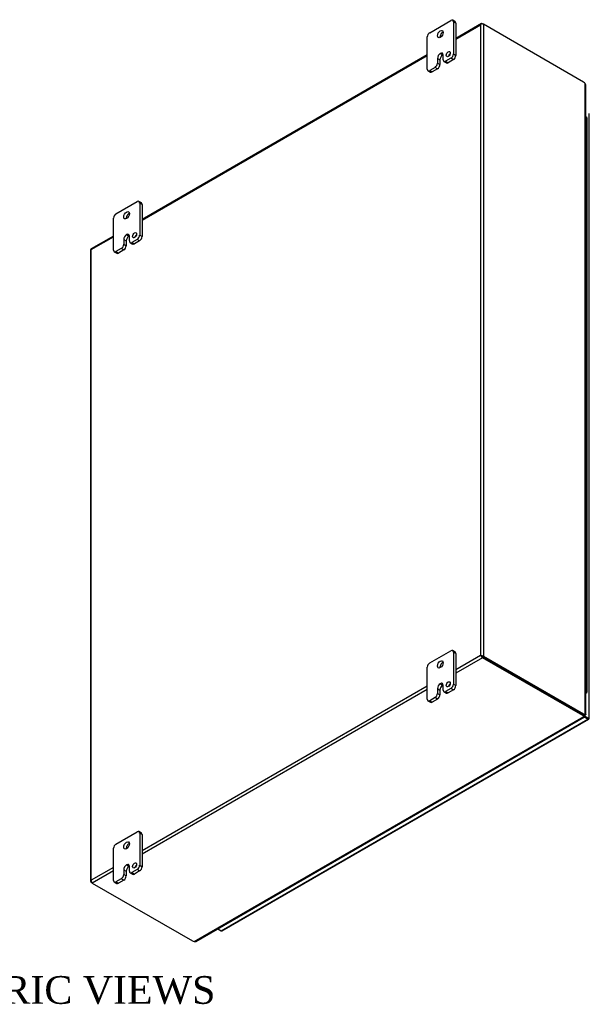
# Model space of a CAD drawing. Header units: inches. Extents: x 20 to 235, y 8 to 159.
# Tile 9 of 9: x 204 to 235, y 105 to 159. Entities that reach past the tile are written whole.
import ezdxf
from ezdxf.enums import TextEntityAlignment as Align

# ---------------------------------------------------------------- set-up
doc = ezdxf.new("R2010")
doc.units = ezdxf.units.IN
doc.header["$MEASUREMENT"] = 0
for name, color, linetype in [('COM48447', 7, 'CONTINUOUS'), ('COM71782-2', 7, 'CONTINUOUS'), ('DEFAULT', 7, 'CONTINUOUS'), ('FET07710', 7, 'CONTINUOUS'), ('HNG10620-38B', 7, 'CONTINUOUS'), ('HNG10620-38C', 7, 'CONTINUOUS'), ('HNG10620-38P', 7, 'CONTINUOUS')]:
    doc.layers.add(name, color=color, linetype=linetype)
doc.styles.add('SEACAD_TIMES_NEW_ROMAN', font='times.ttf')

msp = doc.modelspace()

# ---------------------------------------------------------------- linework, layer by layer
at = {"layer": 'COM48447', "color": 7}
for p, q in [((229.368, 158.396), (227.983, 157.596)), ((227.983, 157.56), (229.32, 158.332)), ((229.32, 158.332), (229.32, 124.216)), ((229.35, 158.374), (229.35, 158.374)), ((229.422, 158.391), (229.473, 158.361)), ((234.894, 155.232), (229.473, 158.361)), ((229.473, 158.361), (229.473, 124.186)), ((226.436, 156.703), (211.012, 147.798)), ((211.012, 147.762), (226.436, 156.667)), ((234.977, 121.033), (234.977, 155.159)), ((235.009, 121.014), (235.009, 155.09)), ((209.466, 146.905), (208.257, 146.208)), ((208.26, 146.173), (209.466, 146.869)), ((208.228, 146.158), (208.228, 111.983)), ((208.26, 112.056), (208.26, 146.173)), ((229.32, 124.216), (227.983, 123.443)), ((229.422, 124.098), (227.983, 123.267)), ((229.371, 124.186), (229.32, 124.216)), ((229.35, 124.198), (229.422, 124.157)), ((229.35, 124.198), (229.422, 124.157)), ((229.422, 124.157), (234.843, 121.027)), ((234.843, 121.027), (229.422, 124.157)), ((234.843, 120.968), (229.422, 124.098)), ((229.473, 124.186), (234.894, 121.057)), ((226.436, 122.55), (211.012, 113.645)), ((226.436, 122.374), (211.012, 113.469)), ((213.836, 108.744), (234.905, 120.908)), ((234.894, 121.057), (234.843, 121.027)), ((234.843, 120.968), (234.843, 121.027)), ((234.905, 120.967), (234.905, 120.908)), ((234.915, 120.929), (234.928, 120.921)), ((234.915, 120.929), (234.928, 120.921)), ((234.92, 120.92), (234.939, 120.894)), ((234.926, 121.003), (234.977, 121.033)), ((234.977, 121.006), (234.963, 121.014)), ((234.964, 121.014), (234.977, 121.006)), ((234.975, 121.014), (235.006, 121.01)), ((213.912, 108.751), (234.937, 120.89)), ((209.466, 112.752), (208.26, 112.056)), ((209.466, 112.576), (208.311, 111.909)), ((208.239, 112.01), (208.239, 112.01)), ((208.311, 111.909), (208.26, 111.939)), ((208.311, 111.909), (213.732, 108.78))]:
    msp.add_line(p, q, dxfattribs=at)
for centre, radius, start, end in [((234.916, 155.089), 0.0932, 0.3232, 48.8002), ((235.002, 120.972), 0.0976, 187.3468, 212.3906), ((234.878, 120.885), 0.0618, 8.366, 35.9004), ((234.971, 120.917), 0.0976, 87.6094, 112.6532), ((234.984, 121.068), 0.0618, 264.0996, 291.6339), ((213.866, 108.832), 0.0932, 251.1668, 299.6948)]:
    msp.add_arc(centre, radius, start, end, dxfattribs=at)
for centre, major_axis, ratio, start_param, end_param in [((229.397, 158.288), (0.076, 0.132), 0.577982, 1.230411, 1.570248), ((229.397, 158.288), (0.076, 0.132), 0.577982, 1.231508, 1.571345), ((229.422, 158.303), (0.054, -0.0935), 0.57735, 2.356194, 3.587154), ((229.397, 158.317), (0.108, 0), 0.57735, 0.785398, 2.016358), ((234.894, 155.028), (-0.125, 0.217), 0.57735, 5.006396, 5.497787), ((208.336, 146.158), (0.108, 0), 0.57735, 2.696031, 3.141593), ((208.311, 146.114), (0.054, -0.0935), 0.57735, 3.141593, 3.587154), ((208.336, 146.129), (-0.108, 0.062), 0.000948, 0.445015, 0.784852), ((208.336, 146.129), (-0.108, 0.062), 0.000948, -0.784852, -0.445015), ((229.397, 124.171), (-0.108, 0.062), 0.000948, -1.124689, -0.784852), ((229.397, 124.171), (-0.108, 0.062), 0.000948, 0.784852, 1.124689), ((229.397, 124.142), (0.108, 0), 0.57735, 0.785398, 2.016358), ((229.422, 124.186), (0.054, -0.0935), 0.57735, 4.266828, 5.497787), ((229.397, 124.171), (0.036, -0.0207), 0.000948, 0.785944, 2.356741), ((229.397, 124.171), (0.036, -0.0208), 0.000948, 3.926445, 5.497241), ((234.843, 121.231), (0.125, -0.217), 0.57735, 5.497787, 5.989178), ((234.666, 120.925), (0.25, 0), 0.57735, 0.294007, 0.785398), ((234.666, 120.866), (0.25, 0), 0.57735, 0.294007, 0.785398), ((234.894, 121.261), (0.125, -0.217), 0.57735, 5.497787, 5.989178), ((208.336, 111.983), (0.108, 0), 0.57735, 2.696031, 3.926991), ((208.336, 112.012), (-0.076, -0.132), 0.577982, 4.712938, 5.052774), ((208.336, 112.012), (-0.076, -0.132), 0.577982, 4.71184, 5.051677), ((208.311, 111.998), (0.054, -0.0935), 0.57735, 4.266828, 5.497787), ((213.908, 108.882), (-0.25, 0), 0.57735, 0.785398, 1.276789)]:
    msp.add_ellipse(centre, major_axis=major_axis, ratio=ratio, start_param=start_param, end_param=end_param, dxfattribs=at)
for points, knots in [([(234.906, 120.959), (234.906, 120.959), (234.906, 120.96), (234.906, 120.962), (234.906, 120.964), (234.905, 120.967)], [0.6776933, 0.6776933, 0.6776933, 0.6776933, 0.75, 0.75, 1, 1, 1, 1]), ([(234.939, 120.894), (234.939, 120.894), (234.939, 120.893), (234.939, 120.891), (234.938, 120.89), (234.937, 120.89), (234.936, 120.889), (234.934, 120.889), (234.932, 120.889), (234.929, 120.89), (234.925, 120.892), (234.92, 120.895), (234.915, 120.899), (234.91, 120.903), (234.907, 120.906), (234.905, 120.908)], [0, 0, 0, 0, 0.058508, 0.117588, 0.177234, 0.23744, 0.298196, 0.359495, 0.421327, 0.483683, 0.609872, 0.738031, 0.824554, 0.911887, 1, 1, 1, 1]), ([(234.977, 121.033), (234.979, 121.032), (234.982, 121.031), (234.986, 121.03), (234.99, 121.029), (234.993, 121.027), (234.996, 121.026), (234.999, 121.025), (235.002, 121.023), (235.004, 121.022), (235.006, 121.02), (235.008, 121.017), (235.009, 121.014), (235.009, 121.012), (235.007, 121.011), (235.006, 121.01)], [0, 0, 0, 0, 0.058839, 0.117335, 0.175479, 0.233264, 0.290679, 0.347718, 0.404373, 0.460635, 0.516498, 0.640635, 0.762642, 0.882451, 1, 1, 1, 1])]:
    msp.add_open_spline(points, degree=3, knots=knots, dxfattribs=at)
at = {"layer": 'COM71782-2', "color": 7}
for p, q in [((235.202, 120.821), (235.202, 153.53)), ((234.634, 121.148), (234.634, 121.148)), ((234.661, 121.132), (234.661, 121.132)), ((234.906, 120.959), (235.119, 120.835)), ((235.119, 120.835), (234.906, 120.959)), ((215.289, 109.328), (235.119, 120.776)), ((215.343, 109.322), (235.173, 120.771)), ((235.119, 120.776), (234.93, 120.886)), ((235.119, 120.835), (235.119, 120.835)), ((235.119, 120.835), (235.119, 120.835)), ((235.119, 120.835), (235.17, 120.806)), ((235.191, 120.794), (235.119, 120.835)), ((235.191, 120.794), (235.119, 120.835)), ((215.1, 109.437), (215.289, 109.328))]:
    msp.add_line(p, q, dxfattribs=at)
for centre, major_axis, ratio, start_param, end_param in [((235.094, 120.85), (-0.036, 0.0207), 0.000948, 2.356741, 3.927537), ((235.094, 120.85), (-0.036, 0.0208), 0.000948, 2.355648, 3.926445), ((235.119, 120.865), (-0.054, 0.0935), 0.57735, 2.356194, 3.587154), ((235.094, 120.85), (0.108, -0.062), 0.000948, -0.784852, -0.445015), ((235.094, 120.85), (0.108, -0.062), 0.000948, 0.445015, 0.784852), ((235.094, 120.821), (-0.108, 0), 0.57735, 2.696031, 3.141593), ((215.289, 109.416), (-0.054, 0.0935), 0.57735, 2.356194, 3.141593)]:
    msp.add_ellipse(centre, major_axis=major_axis, ratio=ratio, start_param=start_param, end_param=end_param, dxfattribs=at)
at = {"layer": 'FET07710', "color": 7}
for p, q in [((226.569, 157.903), (227.718, 158.566)), ((227.944, 158.499), (227.811, 158.575)), ((227.85, 158.49), (227.85, 156.755)), ((227.983, 158.413), (227.85, 158.49)), ((227.983, 158.413), (227.983, 156.678)), ((226.436, 155.938), (226.436, 157.673)), ((227.144, 156.78), (227.143, 156.779)), ((227.143, 156.779), (227.275, 156.703)), ((227.144, 156.78), (227.276, 156.703)), ((227.276, 156.703), (227.275, 156.703)), ((227.298, 156.436), (227.298, 156.691)), ((227.85, 156.755), (227.983, 156.678)), ((226.989, 156.512), (226.989, 156.257)), ((226.989, 156.512), (227.121, 156.436)), ((226.989, 156.257), (227.121, 156.181)), ((227.121, 156.436), (227.121, 156.181)), ((227.337, 156.35), (227.469, 156.273)), ((227.718, 156.525), (227.43, 156.359)), ((227.43, 156.359), (227.562, 156.283)), ((227.85, 156.449), (227.562, 156.283)), ((227.85, 156.449), (227.718, 156.525)), ((226.475, 155.852), (226.607, 155.776)), ((226.856, 156.028), (226.569, 155.862)), ((226.569, 155.862), (226.701, 155.785)), ((226.989, 155.951), (226.701, 155.785)), ((226.989, 155.951), (226.856, 156.028)), ((209.598, 148.105), (210.747, 148.768)), ((210.973, 148.701), (210.841, 148.778)), ((210.88, 148.692), (210.88, 146.957)), ((211.012, 148.615), (210.88, 148.692)), ((211.012, 148.615), (211.012, 146.88)), ((209.466, 146.14), (209.466, 147.875)), ((210.018, 146.715), (210.018, 146.459)), ((210.018, 146.715), (210.151, 146.638)), ((210.151, 146.638), (210.151, 146.383)), ((210.173, 146.982), (210.173, 146.982)), ((210.173, 146.982), (210.305, 146.905)), ((210.173, 146.982), (210.305, 146.905)), ((210.305, 146.905), (210.305, 146.905)), ((210.327, 146.638), (210.327, 146.893)), ((210.366, 146.552), (210.498, 146.475)), ((210.747, 146.727), (210.46, 146.561)), ((210.46, 146.561), (210.592, 146.485)), ((210.879, 146.651), (210.592, 146.485)), ((210.879, 146.651), (210.747, 146.727)), ((210.88, 146.957), (211.012, 146.88)), ((209.504, 146.054), (209.637, 145.978)), ((209.886, 146.23), (209.598, 146.064)), ((209.598, 146.064), (209.73, 145.987)), ((210.018, 146.153), (209.73, 145.987)), ((210.018, 146.153), (209.886, 146.23)), ((210.018, 146.459), (210.151, 146.383)), ((226.569, 123.814), (227.718, 124.477)), ((227.944, 124.41), (227.811, 124.487)), ((227.85, 124.401), (227.85, 122.666)), ((227.983, 124.325), (227.85, 124.401)), ((227.983, 124.325), (227.983, 122.59)), ((226.436, 121.849), (226.436, 123.584)), ((227.144, 122.691), (227.143, 122.691)), ((227.143, 122.691), (227.275, 122.614)), ((227.144, 122.691), (227.276, 122.615)), ((227.276, 122.615), (227.275, 122.614)), ((227.298, 122.347), (227.298, 122.602)), ((227.85, 122.666), (227.983, 122.59)), ((226.989, 122.424), (226.989, 122.169)), ((226.989, 122.424), (227.121, 122.347)), ((226.989, 122.169), (227.121, 122.092)), ((227.121, 122.347), (227.121, 122.092)), ((227.337, 122.261), (227.469, 122.185)), ((227.718, 122.436), (227.43, 122.27)), ((227.43, 122.27), (227.562, 122.194)), ((227.85, 122.36), (227.562, 122.194)), ((227.85, 122.36), (227.718, 122.436)), ((226.475, 121.764), (226.607, 121.687)), ((226.856, 121.939), (226.569, 121.773)), ((226.569, 121.773), (226.701, 121.696)), ((226.989, 121.863), (226.701, 121.696)), ((226.989, 121.863), (226.856, 121.939)), ((209.598, 114.016), (210.747, 114.679)), ((210.973, 114.612), (210.841, 114.689)), ((210.88, 114.603), (210.88, 112.868)), ((211.012, 114.527), (210.88, 114.603)), ((211.012, 114.527), (211.012, 112.792)), ((209.466, 112.051), (209.466, 113.786)), ((210.018, 112.626), (210.018, 112.371)), ((210.018, 112.626), (210.151, 112.549)), ((210.151, 112.549), (210.151, 112.294)), ((210.173, 112.893), (210.173, 112.893)), ((210.173, 112.893), (210.305, 112.817)), ((210.173, 112.893), (210.305, 112.816)), ((210.305, 112.817), (210.305, 112.816)), ((210.327, 112.549), (210.327, 112.804)), ((210.366, 112.463), (210.498, 112.387)), ((210.747, 112.638), (210.46, 112.472)), ((210.46, 112.472), (210.592, 112.396)), ((210.879, 112.562), (210.592, 112.396)), ((210.879, 112.562), (210.747, 112.638)), ((210.88, 112.868), (211.012, 112.792)), ((209.504, 111.966), (209.637, 111.889)), ((209.886, 112.141), (209.598, 111.975)), ((209.598, 111.975), (209.73, 111.899)), ((210.018, 112.065), (209.73, 111.899)), ((210.018, 112.065), (209.886, 112.141)), ((210.018, 112.371), (210.151, 112.294))]:
    msp.add_line(p, q, dxfattribs=at)
for centre, major_axis, start_param, end_param in [((227.718, 158.413), (-0.094, -0.162), 2.356194, 3.926991), ((227.85, 158.337), (-0.094, -0.162), 2.356194, 3.141593), ((226.569, 157.75), (0.094, 0.162), 0.785398, 2.356194), ((227.275, 157.75), (0.109, 0.189), 0.649107, 2.492486), ((227.143, 156.601), (0.109, 0.189), 0.785398, 2.356194), ((227.275, 156.525), (0.109, 0.189), 0.785398, 2.356194), ((227.144, 156.602), (-0.109, -0.189), 2.356194, 3.926991), ((227.276, 156.525), (-0.109, -0.189), 3.793313, 3.926991), ((227.706, 156.672), (0.078, 0.135), 1.008936, 2.132657), ((227.718, 156.678), (-0.094, -0.162), 0.785398, 2.356194), ((227.85, 156.602), (0.094, 0.162), 3.926991, 5.497787), ((226.856, 156.181), (-0.094, -0.162), 0.785398, 2.356194), ((226.989, 156.104), (0.094, 0.162), 3.926991, 5.497787), ((227.43, 156.512), (0.094, 0.162), 2.356194, 3.926991), ((227.562, 156.436), (0.094, 0.162), 3.141593, 3.926991), ((226.569, 156.015), (0.094, 0.162), 2.356194, 3.926991), ((226.701, 155.938), (0.094, 0.162), 3.141593, 3.926991), ((210.747, 148.615), (-0.094, -0.162), 2.356194, 3.926991), ((210.879, 148.539), (-0.094, -0.162), 2.356194, 3.141593), ((209.598, 147.952), (0.094, 0.162), 0.785398, 2.356194), ((210.305, 147.952), (0.109, 0.189), 0.649107, 2.492486), ((210.173, 146.804), (-0.109, -0.189), 2.356194, 3.926991), ((210.173, 146.804), (0.109, 0.189), 0.785398, 2.356194), ((210.305, 146.727), (0.109, 0.189), 0.785398, 2.356194), ((210.305, 146.727), (-0.109, -0.189), 3.793313, 3.926991), ((210.46, 146.714), (0.094, 0.162), 2.356194, 3.926991), ((210.592, 146.638), (0.094, 0.162), 3.141593, 3.926991), ((210.736, 146.874), (0.078, 0.135), 1.008936, 2.132657), ((210.747, 146.88), (-0.094, -0.162), 0.785398, 2.356194), ((210.879, 146.804), (0.094, 0.162), 3.926991, 5.497787), ((209.598, 146.217), (0.094, 0.162), 2.356194, 3.926991), ((209.73, 146.14), (0.094, 0.162), 3.141593, 3.926991), ((209.886, 146.383), (-0.094, -0.162), 0.785398, 2.356194), ((210.018, 146.306), (0.094, 0.162), 3.926991, 5.497787), ((227.718, 124.324), (-0.094, -0.162), 2.356194, 3.926991), ((227.85, 124.248), (-0.094, -0.162), 2.356194, 3.141593), ((226.569, 123.661), (0.094, 0.162), 0.785398, 2.356194), ((227.275, 123.661), (0.109, 0.189), 0.649107, 2.492486), ((227.143, 122.513), (0.109, 0.189), 0.785398, 2.356194), ((227.275, 122.436), (0.109, 0.189), 0.785398, 2.356194), ((227.144, 122.513), (-0.109, -0.189), 2.356194, 3.926991), ((227.276, 122.437), (-0.109, -0.189), 3.793313, 3.926991), ((227.706, 122.583), (0.078, 0.135), 1.008936, 2.132657), ((227.718, 122.589), (-0.094, -0.162), 0.785398, 2.356194), ((227.85, 122.513), (0.094, 0.162), 3.926991, 5.497787), ((226.856, 122.092), (-0.094, -0.162), 0.785398, 2.356194), ((226.989, 122.016), (0.094, 0.162), 3.926991, 5.497787), ((227.43, 122.423), (0.094, 0.162), 2.356194, 3.926991), ((227.562, 122.347), (0.094, 0.162), 3.141593, 3.926991), ((226.569, 121.926), (0.094, 0.162), 2.356194, 3.926991), ((226.701, 121.85), (0.094, 0.162), 3.141593, 3.926991), ((210.747, 114.526), (-0.094, -0.162), 2.356194, 3.926991), ((210.879, 114.45), (-0.094, -0.162), 2.356194, 3.141593), ((209.598, 113.863), (0.094, 0.162), 0.785398, 2.356194), ((210.305, 113.863), (0.109, 0.189), 0.649107, 2.492486), ((210.173, 112.715), (-0.109, -0.189), 2.356194, 3.926991), ((210.173, 112.715), (0.109, 0.189), 0.785398, 2.356194), ((210.305, 112.638), (0.109, 0.189), 0.785398, 2.356194), ((210.305, 112.639), (-0.109, -0.189), 3.793313, 3.926991), ((210.46, 112.625), (0.094, 0.162), 2.356194, 3.926991), ((210.592, 112.549), (0.094, 0.162), 3.141593, 3.926991), ((210.736, 112.785), (0.078, 0.135), 1.008936, 2.132657), ((210.747, 112.791), (-0.094, -0.162), 0.785398, 2.356194), ((210.879, 112.715), (0.094, 0.162), 3.926991, 5.497787), ((209.598, 112.128), (0.094, 0.162), 2.356194, 3.926991), ((209.73, 112.052), (0.094, 0.162), 3.141593, 3.926991), ((209.886, 112.294), (-0.094, -0.162), 0.785398, 2.356194), ((210.018, 112.218), (0.094, 0.162), 3.926991, 5.497787)]:
    msp.add_ellipse(centre, major_axis=major_axis, ratio=0.57735, start_param=start_param, end_param=end_param, dxfattribs=at)
for centre, major_axis in [((227.143, 157.826), (0.109, 0.189)), ((227.574, 156.748), (0.078, 0.135)), ((210.173, 148.028), (0.109, 0.189)), ((210.604, 146.95), (0.078, 0.135)), ((227.143, 123.737), (0.109, 0.189)), ((227.574, 122.659), (0.078, 0.135)), ((210.173, 113.94), (0.109, 0.189)), ((210.604, 112.862), (0.078, 0.135))]:
    msp.add_ellipse(centre, major_axis=major_axis, ratio=0.57735, dxfattribs=at)
at = {"layer": 'HNG10620-38B', "color": 7}
for p, q in [((235.082, 151.646), (235.082, 152.463)), ((235.082, 150.013), (235.082, 150.83)), ((235.082, 148.38), (235.082, 149.197)), ((235.082, 146.747), (235.082, 147.564)), ((235.082, 145.115), (235.082, 145.931)), ((235.082, 143.482), (235.082, 144.298)), ((235.082, 141.849), (235.082, 142.665)), ((235.082, 140.216), (235.082, 141.032)), ((235.082, 138.583), (235.082, 139.399)), ((235.082, 136.95), (235.082, 137.766)), ((235.082, 135.317), (235.082, 136.133)), ((235.082, 133.684), (235.082, 134.5)), ((235.082, 132.051), (235.082, 132.867)), ((235.082, 130.418), (235.082, 131.234)), ((235.082, 128.785), (235.082, 129.601)), ((235.082, 127.152), (235.082, 127.968)), ((235.082, 125.519), (235.082, 126.335)), ((235.082, 123.886), (235.082, 124.702)), ((235.082, 122.253), (235.082, 123.069))]:
    msp.add_line(p, q, dxfattribs=at)
for centre, major_axis, start_param, end_param in [((234.928, 152.463), (-0.154, 0), 3.141593, 4.157881), ((234.928, 151.646), (-0.154, 0), 3.141593, 4.157881), ((234.928, 150.83), (-0.154, 0), 3.141593, 4.157881), ((234.928, 150.013), (-0.154, 0), 3.141593, 4.157881), ((234.928, 149.197), (-0.154, 0), 3.141593, 4.157881), ((234.928, 148.38), (-0.154, 0), 3.141593, 4.157881), ((234.928, 147.564), (-0.154, 0), 3.141593, 4.157881), ((234.928, 146.747), (-0.154, 0), 3.141593, 4.157881), ((234.928, 145.931), (-0.154, 0), 3.141593, 4.157881), ((234.928, 145.115), (-0.154, 0), 3.141593, 4.157881), ((234.928, 144.298), (-0.154, 0), 3.141593, 4.157881), ((234.928, 143.482), (-0.154, 0), 3.141593, 4.157881), ((234.928, 142.665), (-0.154, 0), 3.141593, 4.157881), ((234.928, 141.849), (-0.154, 0), 3.141593, 4.157881), ((234.928, 141.032), (-0.154, 0), 3.141593, 4.157881), ((234.928, 140.216), (-0.154, 0), 3.141593, 4.157881), ((234.928, 139.399), (-0.154, 0), 3.141593, 4.157881), ((234.928, 138.583), (-0.154, 0), 3.141593, 4.157881), ((234.928, 137.766), (-0.154, 0), 3.141593, 4.157881), ((234.928, 136.95), (-0.154, 0), 3.141593, 4.157881), ((234.928, 136.133), (-0.154, 0), 3.141593, 4.157881), ((234.928, 135.317), (-0.154, 0), 3.141593, 4.157881), ((234.928, 134.5), (-0.154, 0), 3.141593, 4.157881), ((234.928, 133.684), (-0.154, 0), 3.141593, 4.157881), ((234.928, 132.867), (-0.154, 0), 3.141593, 4.157881), ((234.928, 132.051), (-0.154, 0), 3.141593, 4.157881), ((234.928, 131.234), (-0.154, 0), 3.141593, 4.157881), ((234.928, 130.418), (-0.154, 0), 3.141593, 4.157881), ((234.928, 129.601), (-0.154, 0), 3.141593, 4.157881), ((234.928, 128.785), (-0.154, 0), 3.141593, 4.157881), ((234.928, 127.968), (-0.154, 0), 3.141593, 4.157881), ((234.928, 127.152), (-0.154, 0), 3.141593, 4.157881), ((234.928, 126.335), (-0.154, 0), 3.141593, 4.157881), ((234.928, 125.519), (-0.154, 0), 3.141593, 4.157881), ((234.928, 124.702), (-0.154, 0), 3.141593, 4.157881), ((234.928, 123.886), (-0.154, 0), 3.141593, 4.157881), ((234.928, 123.069), (-0.154, 0), 3.141593, 4.157881), ((234.928, 122.253), (-0.154, 0), 2.125304, 4.157881), ((234.928, 122.253), (-0.0938, 0), 2.612966, 3.670219)]:
    msp.add_ellipse(centre, major_axis=major_axis, ratio=0.57735, start_param=start_param, end_param=end_param, dxfattribs=at)
at = {"layer": 'HNG10620-38C', "color": 7}
for p, q in [((235.082, 152.463), (235.082, 153.279)), ((235.082, 150.83), (235.082, 151.646)), ((235.082, 149.197), (235.082, 150.013)), ((235.082, 147.564), (235.082, 148.38)), ((235.082, 145.931), (235.082, 146.747)), ((235.082, 144.298), (235.082, 145.115)), ((235.082, 142.665), (235.082, 143.482)), ((235.082, 141.032), (235.082, 141.849)), ((235.082, 139.399), (235.082, 140.216)), ((235.082, 137.766), (235.082, 138.583)), ((235.082, 136.133), (235.082, 136.95)), ((235.082, 134.5), (235.082, 135.317)), ((235.082, 132.867), (235.082, 133.684)), ((235.082, 131.234), (235.082, 132.051)), ((235.082, 129.601), (235.082, 130.418)), ((235.082, 127.968), (235.082, 128.785)), ((235.082, 126.335), (235.082, 127.152)), ((235.082, 124.702), (235.082, 125.519)), ((235.082, 123.069), (235.082, 123.886))]:
    msp.add_line(p, q, dxfattribs=at)
for centre in [(234.928, 153.279), (234.928, 152.463), (234.928, 151.646), (234.928, 150.83), (234.928, 150.013), (234.928, 149.197), (234.928, 148.38), (234.928, 147.564), (234.928, 146.747), (234.928, 145.931), (234.928, 145.115), (234.928, 144.298), (234.928, 143.482), (234.928, 142.665), (234.928, 141.849), (234.928, 141.032), (234.928, 140.216), (234.928, 139.399), (234.928, 138.583), (234.928, 137.766), (234.928, 136.95), (234.928, 136.133), (234.928, 135.317), (234.928, 134.5), (234.928, 133.684), (234.928, 132.867), (234.928, 132.051), (234.928, 131.234), (234.928, 130.418), (234.928, 129.601), (234.928, 128.785), (234.928, 127.968), (234.928, 127.152), (234.928, 126.335), (234.928, 125.519), (234.928, 124.702), (234.928, 123.886), (234.928, 123.069)]:
    msp.add_ellipse(centre, major_axis=(0.154, 0), ratio=0.57735, start_param=0, end_param=1.016289, dxfattribs=at)
at = {"layer": 'HNG10620-38P', "color": 7}
msp.add_ellipse((234.928, 122.253), major_axis=(-0.0937, 0), ratio=0.57735, start_param=2.612966, end_param=3.670219, dxfattribs=at)

# ---------------------------------------------------------------- texts
at = {"layer": 'DEFAULT', "color": 7, "style": 'SEACAD_TIMES_NEW_ROMAN'}
msp.add_text('ISOMETRIC VIEWS', height=1.5, dxfattribs=at).set_placement((195.026, 106.875), align=Align.TOP_LEFT)

doc.saveas('drawing.dxf')
